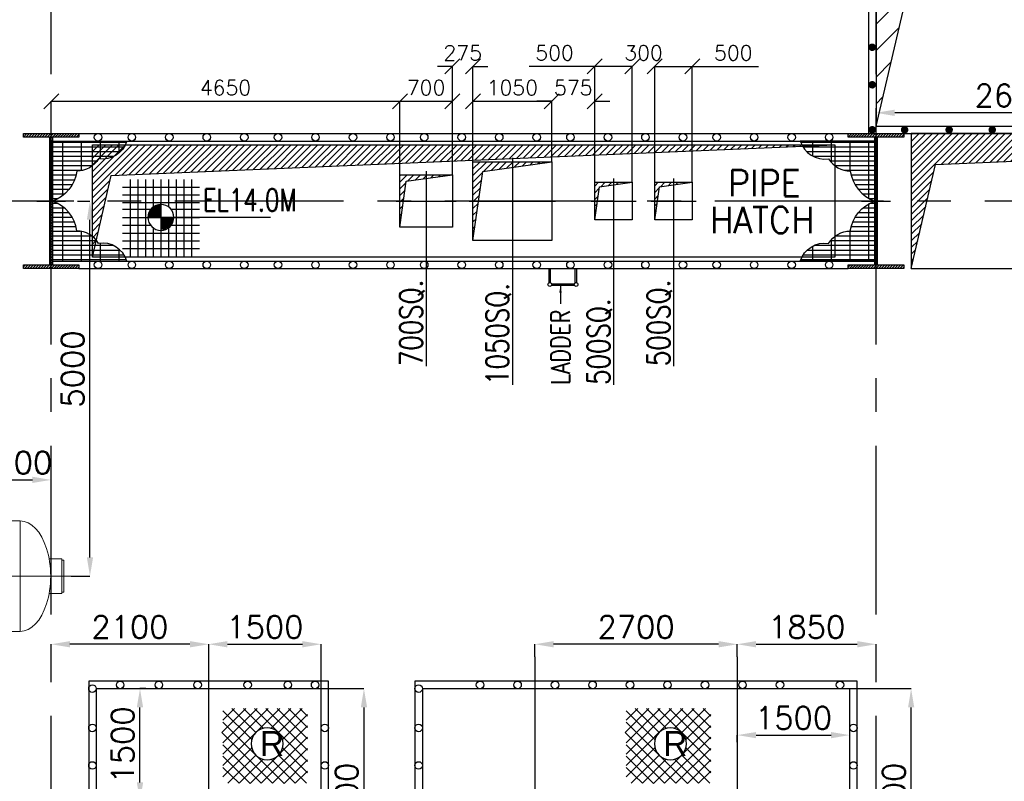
# Model space of a CAD drawing. Header units: inches. Extents: x 0 to 1544102, y 0 to 23144100.
# Tile 60 of 203: x 205916 to 219047, y 133351 to 143502. Entities that reach past the tile are written whole.
import ezdxf

# ---------------------------------------------------------------- set-up
doc = ezdxf.new("R2010")
doc.units = ezdxf.units.IN
doc.header["$LTSCALE"] = 1800
doc.header["$MEASUREMENT"] = 0
for name, pattern in [('CENTER', [2, 1.25, -0.25, 0.25, -0.25]), ('CENTER2', [1.125, 0.75, -0.125, 0.125, -0.125]), ('HIDDEN', [0.375, 0.25, -0.125])]:
    doc.linetypes.add(name, pattern=pattern)
doc.layers.get('0').update_dxf_attribs({"color": 253})
for name, color, linetype in [('CEN', 2, 'CENTER'), ('COL', 1, 'Continuous'), ('GRID', 251, 'CENTER'), ('OPENING', 40, 'Continuous'), ('STEEL', 231, 'Continuous')]:
    doc.layers.add(name, color=color, linetype=linetype)
for name, color, linetype, lineweight in [('DIM', 4, 'Continuous', 18), ('EQPT', 8, 'HIDDEN', 9), ('EQUIP', 8, 'Continuous', 9), ('TEXT', 3, 'Continuous', 18)]:
    doc.layers.add(name, color=color, linetype=linetype, lineweight=lineweight)
doc.styles.add('HTX11', font='O8111901')
doc.styles.add('ROMANC', font='ROMANC.SHX')
doc.styles.add('ROMANS', font='romans.shx')
doc.styles.get("Standard").update_dxf_attribs({"font": 'arial.ttf'})
doc.dimstyles.new('HALF', dxfattribs={"dimtxt": 200, "dimasz": 200, "dimexe": 0, "dimexo": 0, "dimgap": 80, "dimtad": 1, "dimdec": 0, "dimzin": 0, "dimdsep": 46, "dimtxsty": 'ROMANS', "dimblk": 'OBLIQUE', "dimcen": 0, "dimclrd": 4, "dimclre": 9, "dimclrt": 256, "dimadec": 0, "dimazin": 0, "dimtfac": 0.09, "dimtdec": 0, "dimtix": 1, "dimtofl": 0, "dimtmove": 0, "dimatfit": 3, "dimldrblk": 'DOT', "dimfxl": 1, "dimtolj": 1, "dimtzin": 0, "dimarcsym": 0})
doc.dimstyles.new('STANDARD1', dxfattribs={"dimtxt": 300, "dimasz": 250, "dimexe": 0, "dimexo": 0, "dimgap": 80, "dimtad": 1, "dimdec": 0, "dimzin": 0, "dimdsep": 46, "dimtxsty": 'ROMANS', "dimcen": 0, "dimclrd": 4, "dimclre": 4, "dimclrt": 4, "dimadec": 0, "dimazin": 0, "dimtfac": 0.09, "dimtdec": 0, "dimtix": 1, "dimtofl": 0, "dimtmove": 0, "dimatfit": 3, "dimfxl": 1, "dimtolj": 1, "dimtzin": 0, "dimarcsym": 0})
pattern_1 = [(0, (110742.447, 55057.26), (0, 62.5), []), (90, (110742.45, 55057.26), (-250, 2e-14), [])]
pattern_2 = [(45, (110742.447, 55057.26), (-44.194174, 44.194174), [])]

# ---------------------------------------------------------------- blocks, each defined once
blk = doc.blocks.new('*D17')
at = {"layer": 'DIM', "color": 4, "lineweight": -2, "transparency": 16777216}
for p, q in [((106244, 79528), (107062, 79528)), ((107062, 76778), (107062, 79278)), ((106244, 76528), (107062, 76528))]:
    blk.add_line(p, q, dxfattribs=at)
at = {"layer": 'DIM', "color": 4, "transparency": 16777216}
for points in [[(107021, 79278), (107104, 79278), (107062, 79528)], [(107021, 76778), (107104, 76778), (107062, 76528)]]:
    blk.add_solid(points, dxfattribs=at)
at = {"layer": 'DIM', "color": 4, "transparency": 16777216, "insert": (106832, 78028), "char_height": 300, "attachment_point": 5, "rotation": 90, "style": 'ROMANS'}
blk.add_mtext('\\A1;3000', dxfattribs=at)
blk = doc.blocks.new('*D18')
at = {"layer": 'DIM', "color": 4, "lineweight": -2, "transparency": 16777216}
for p, q in [((99194, 79528), (99765, 79528)), ((99765, 79278), (99765, 76778)), ((99194, 76528), (99765, 76528))]:
    blk.add_line(p, q, dxfattribs=at)
at = {"layer": 'DIM', "color": 4, "transparency": 16777216}
for points in [[(99723, 79278), (99807, 79278), (99765, 79528)], [(99723, 76778), (99807, 76778), (99765, 76528)]]:
    blk.add_solid(points, dxfattribs=at)
at = {"layer": 'DIM', "color": 4, "transparency": 16777216, "insert": (99535, 78028), "char_height": 300, "attachment_point": 5, "rotation": 90, "style": 'ROMANS'}
blk.add_mtext('\\A1;3000', dxfattribs=at)
blk = doc.blocks.new('*D19')
at = {"layer": 'DIM', "color": 4, "lineweight": -2, "transparency": 16777216}
for p, q in [((99194, 76618), (99194, 75596)), ((96194, 76528), (96194, 75596)), ((98944, 75596), (96444, 75596))]:
    blk.add_line(p, q, dxfattribs=at)
at = {"layer": 'DIM', "color": 4, "transparency": 16777216}
for points in [[(96444, 75638), (96444, 75554), (96194, 75596)], [(98944, 75638), (98944, 75554), (99194, 75596)]]:
    blk.add_solid(points, dxfattribs=at)
at = {"layer": 'DIM', "color": 4, "transparency": 16777216, "insert": (97694, 75826), "char_height": 300, "attachment_point": 5, "style": 'ROMANS'}
blk.add_mtext('\\A1;3000', dxfattribs=at)
blk = doc.blocks.new('*D20')
at = {"layer": 'DIM', "color": 4, "lineweight": -2, "transparency": 16777216}
for p, q in [((106244, 76645), (106244, 75581)), ((100544, 76528), (100544, 75581)), ((100794, 75581), (105994, 75581))]:
    blk.add_line(p, q, dxfattribs=at)
at = {"layer": 'DIM', "color": 4, "transparency": 16777216}
for points in [[(100794, 75623), (100794, 75540), (100544, 75581)], [(105994, 75623), (105994, 75540), (106244, 75581)]]:
    blk.add_solid(points, dxfattribs=at)
at = {"layer": 'DIM', "color": 4, "transparency": 16777216, "insert": (103394, 75811), "char_height": 300, "attachment_point": 5, "style": 'ROMANS'}
blk.add_mtext('\\A1;5700', dxfattribs=at)
blk = doc.blocks.new('*D21')
at = {"layer": 'DIM', "color": 4, "lineweight": -2, "transparency": 16777216}
for p, q in [((104744, 79953), (104744, 80120)), ((104994, 80120), (106344, 80120)), ((106594, 79953), (106594, 80120))]:
    blk.add_line(p, q, dxfattribs=at)
at = {"layer": 'DIM', "color": 4, "transparency": 16777216}
for points in [[(104994, 80162), (104994, 80078), (104744, 80120)], [(106344, 80162), (106344, 80078), (106594, 80120)]]:
    blk.add_solid(points, dxfattribs=at)
at = {"layer": 'DIM', "color": 4, "transparency": 16777216, "insert": (105669, 80350), "char_height": 300, "attachment_point": 5, "style": 'ROMANS'}
blk.add_mtext('\\A1;1850', dxfattribs=at)
blk = doc.blocks.new('*D22')
at = {"layer": 'DIM', "color": 4, "lineweight": -2, "transparency": 16777216}
for p, q in [((95594, 79953), (95594, 80120)), ((97444, 80120), (95844, 80120)), ((97694, 79953), (97694, 80120))]:
    blk.add_line(p, q, dxfattribs=at)
at = {"layer": 'DIM', "color": 4, "transparency": 16777216}
for points in [[(95844, 80162), (95844, 80078), (95594, 80120)], [(97444, 80162), (97444, 80078), (97694, 80120)]]:
    blk.add_solid(points, dxfattribs=at)
at = {"layer": 'DIM', "color": 4, "transparency": 16777216, "insert": (96644, 80350), "char_height": 300, "attachment_point": 5, "style": 'ROMANS'}
blk.add_mtext('\\A1;2100', dxfattribs=at)
blk = doc.blocks.new('*D23')
at = {"layer": 'DIM', "color": 4, "lineweight": -2, "transparency": 16777216}
for p, q in [((95944, 78028), (95074, 78028)), ((95074, 77778), (95074, 76278)), ((95344, 76028), (95074, 76028))]:
    blk.add_line(p, q, dxfattribs=at)
at = {"layer": 'DIM', "color": 4, "transparency": 16777216}
for points in [[(95032, 77778), (95116, 77778), (95074, 78028)], [(95032, 76278), (95116, 76278), (95074, 76028)]]:
    blk.add_solid(points, dxfattribs=at)
at = {"layer": 'DIM', "color": 4, "transparency": 16777216, "insert": (94844, 77028), "char_height": 300, "attachment_point": 5, "rotation": 90, "style": 'ROMANS'}
blk.add_mtext('\\A1;2000', dxfattribs=at)
blk = doc.blocks.new('*D24')
at = {"layer": 'DIM', "color": 4, "lineweight": -2, "transparency": 16777216}
for p, q in [((97694, 79953), (97694, 80120)), ((97944, 80120), (98944, 80120)), ((99194, 79528), (99194, 80120))]:
    blk.add_line(p, q, dxfattribs=at)
at = {"layer": 'DIM', "color": 4, "transparency": 16777216}
for points in [[(97944, 80162), (97944, 80078), (97694, 80120)], [(98944, 80162), (98944, 80078), (99194, 80120)]]:
    blk.add_solid(points, dxfattribs=at)
at = {"layer": 'DIM', "color": 4, "transparency": 16777216, "insert": (98444, 80350), "char_height": 300, "attachment_point": 5, "style": 'ROMANS'}
blk.add_mtext('\\A1;1500', dxfattribs=at)
blk = doc.blocks.new('*D25')
at = {"layer": 'DIM', "color": 4, "lineweight": -2, "transparency": 16777216}
for p, q in [((96856, 79528), (96778, 79528)), ((96778, 78278), (96778, 79278)), ((96856, 78028), (96778, 78028))]:
    blk.add_line(p, q, dxfattribs=at)
at = {"layer": 'DIM', "color": 4, "transparency": 16777216}
for points in [[(96736, 79278), (96820, 79278), (96778, 79528)], [(96736, 78278), (96820, 78278), (96778, 78028)]]:
    blk.add_solid(points, dxfattribs=at)
at = {"layer": 'DIM', "color": 4, "transparency": 16777216, "insert": (96548, 78778), "char_height": 300, "attachment_point": 5, "rotation": 90, "style": 'ROMANS'}
blk.add_mtext('\\A1;1500', dxfattribs=at)
blk = doc.blocks.new('*D26')
at = {"layer": 'DIM', "color": 4, "lineweight": -2, "transparency": 16777216}
for p, q in [((104744, 78813), (104744, 78909)), ((104994, 78909), (105994, 78909)), ((106244, 78813), (106244, 78909))]:
    blk.add_line(p, q, dxfattribs=at)
at = {"layer": 'DIM', "color": 4, "transparency": 16777216}
for points in [[(104994, 78950), (104994, 78867), (104744, 78909)], [(105994, 78950), (105994, 78867), (106244, 78909)]]:
    blk.add_solid(points, dxfattribs=at)
at = {"layer": 'DIM', "color": 4, "transparency": 16777216, "insert": (105494, 79139), "char_height": 300, "attachment_point": 5, "style": 'ROMANS'}
blk.add_mtext('\\A1;1500', dxfattribs=at)
blk = doc.blocks.new('*D27')
at = {"layer": 'DIM', "color": 4, "lineweight": -2, "transparency": 16777216}
for p, q in [((102044, 79953), (102044, 80120)), ((104494, 80120), (102294, 80120)), ((104744, 79953), (104744, 80120))]:
    blk.add_line(p, q, dxfattribs=at)
at = {"layer": 'DIM', "color": 4, "transparency": 16777216}
for points in [[(102294, 80162), (102294, 80078), (102044, 80120)], [(104494, 80162), (104494, 80078), (104744, 80120)]]:
    blk.add_solid(points, dxfattribs=at)
at = {"layer": 'DIM', "color": 4, "transparency": 16777216, "insert": (103394, 80350), "char_height": 300, "attachment_point": 5, "style": 'ROMANS'}
blk.add_mtext('\\A1;2700', dxfattribs=at)
blk = doc.blocks.new('LEVEL')
at = {"flags": 128}
for points in [[(-667, 524), (667, 524)], [(-533, 658), (-533, -676)], [(-400, 658), (-400, -676)], [(-267, 658), (-267, -676)], [(-267, 658), (-267, -676)], [(-133, 658), (-133, 181)], [(0, 658), (0, -676)], [(0, 658), (0, -676)], [(133, 658), (133, 181)], [(133, 658), (133, 181)], [(267, 658), (267, -676)], [(400, 658), (400, -676)], [(533, 658), (533, -676)], [(-667, 391), (667, 391)], [(-667, 258), (667, 258)], [(-132, 182), (0, 182)], [(-93, 205), (0, 205)], [(0, 0), (0, 264)], [(-667, 142), (-174, 142)], [(-667, 0), (667, 0)], [(-265, 0), (0, 0)], [(-225, 2), (0, 2)], [(-224, 25), (0, 25)], [(-220, 47), (0, 47)], [(-214, 70), (0, 70)], [(-205, 92), (0, 92)], [(-194, 115), (0, 115)], [(-178, 137), (0, 137)], [(-158, 160), (0, 160)], [(1900, 0), (0, 0)], [(0, 0), (0, -261)], [(174, 142), (667, 142)], [(-667, -133), (-181, -133)], [(225, -2), (0, -2)], [(224, -25), (0, -25)], [(220, -47), (0, -47)], [(214, -70), (0, -70)], [(205, -92), (0, -92)], [(194, -115), (0, -115)], [(178, -137), (0, -137)], [(158, -160), (0, -160)], [(181, -133), (667, -133)], [(-667, -276), (667, -276)], [(-133, -181), (-133, -676)], [(132, -182), (0, -182)], [(93, -205), (0, -205)], [(133, -181), (133, -676)], [(133, -181), (133, -676)], [(-667, -409), (667, -409)], [(-667, -542), (667, -542)]]:
    blk.add_lwpolyline(points, dxfattribs=at)
for points in [[(0, 225, 0.414246), (-225, 0)], [(225, 0, 0.414258), (0, 225)], [(-225, 0, 0.414221), (0, -225)], [(0, -225, 0.414246), (225, 0)]]:
    blk.add_lwpolyline(points, format="xyb", dxfattribs=at)
at = {"flags": 4}
blk.add_attdef('LEVEL', (839, 107), '', height=300, dxfattribs=at)
blk = doc.blocks.new('_Oblique')
at = {"color": 0, "linetype": 'ByBlock', "lineweight": -2}
blk.add_line((-0.5, -0.5), (0.5, 0.5), dxfattribs=at)
blk = doc.blocks.new('*D97')
at = {"layer": 'DIM', "color": 9, "lineweight": -2, "transparency": 16777216}
for p, q in [((206336, 141985), (206336, 142416)), ((210986, 141435), (210986, 142416))]:
    blk.add_line(p, q, dxfattribs=at)
at = {"layer": 'DIM', "color": 4, "lineweight": -2, "transparency": 16777216}
blk.add_line((206336, 142416), (210986, 142416), dxfattribs=at)
at = {"layer": 'DIM', "color": 4, "lineweight": -2, "transparency": 16777216, "xscale": 200, "yscale": 200, "zscale": 200, "rotation": 180}
blk.add_blockref('_Oblique', (206336, 142416), dxfattribs=at)
at = {"layer": 'DIM', "color": 4, "lineweight": -2, "transparency": 16777216, "xscale": 200, "yscale": 200, "zscale": 200}
blk.add_blockref('_Oblique', (210986, 142416), dxfattribs=at)
at = {"layer": 'DIM', "transparency": 16777216, "insert": (208661, 142596), "char_height": 200, "attachment_point": 5, "style": 'ROMANS'}
blk.add_mtext('\\A1;4650', dxfattribs=at)
blk = doc.blocks.new('_Dot')
at = {"color": 0, "linetype": 'ByBlock', "lineweight": -2}
blk.add_line((-0.5, 0), (-1, 0), dxfattribs=at)
at = {"color": 0, "linetype": 'ByBlock', "const_width": 0.5}
blk.add_lwpolyline([(-0.25, 0, 1), (0.25, 0, 1)], format="xyb", close=True, dxfattribs=at)
blk = doc.blocks.new('*D98')
at = {"layer": 'DIM', "color": 9, "lineweight": -2, "transparency": 16777216}
for p, q in [((210986, 141435), (210986, 142416)), ((211686, 141435), (211686, 142416))]:
    blk.add_line(p, q, dxfattribs=at)
at = {"layer": 'DIM', "color": 4, "lineweight": -2, "transparency": 16777216}
blk.add_line((210986, 142416), (211686, 142416), dxfattribs=at)
at = {"layer": 'DIM', "color": 4, "lineweight": -2, "transparency": 16777216, "xscale": 200, "yscale": 200, "zscale": 200, "rotation": 180}
blk.add_blockref('_Oblique', (210986, 142416), dxfattribs=at)
at = {"layer": 'DIM', "color": 4, "lineweight": -2, "transparency": 16777216, "xscale": 200, "yscale": 200, "zscale": 200}
blk.add_blockref('_Oblique', (211686, 142416), dxfattribs=at)
at = {"layer": 'DIM', "transparency": 16777216, "insert": (211336, 142596), "char_height": 200, "attachment_point": 5, "style": 'ROMANS'}
blk.add_mtext('\\A1;700', dxfattribs=at)
blk = doc.blocks.new('*D99')
at = {"layer": 'DIM', "color": 4, "lineweight": -2, "transparency": 16777216}
for p, q in [((211686, 142880), (211486, 142880)), ((211961, 142880), (212161, 142880))]:
    blk.add_line(p, q, dxfattribs=at)
at = {"layer": 'DIM', "color": 9, "lineweight": -2, "transparency": 16777216}
for p, q in [((211686, 141435), (211686, 142880)), ((211961, 141610), (211961, 142880))]:
    blk.add_line(p, q, dxfattribs=at)
at = {"layer": 'DIM', "color": 4, "lineweight": -2, "transparency": 16777216, "xscale": 200, "yscale": 200, "zscale": 200}
blk.add_blockref('_Oblique', (211686, 142880), dxfattribs=at)
at = {"layer": 'DIM', "color": 4, "lineweight": -2, "transparency": 16777216, "xscale": 200, "yscale": 200, "zscale": 200, "rotation": 180}
blk.add_blockref('_Oblique', (211961, 142880), dxfattribs=at)
at = {"layer": 'DIM', "transparency": 16777216, "insert": (211824, 143060), "char_height": 200, "attachment_point": 5, "style": 'ROMANS'}
blk.add_mtext('\\A1;275', dxfattribs=at)
blk = doc.blocks.new('*D100')
at = {"layer": 'DIM', "color": 9, "lineweight": -2, "transparency": 16777216}
for p, q in [((211961, 141610), (211961, 142416)), ((213011, 141610), (213011, 142416))]:
    blk.add_line(p, q, dxfattribs=at)
at = {"layer": 'DIM', "color": 4, "lineweight": -2, "transparency": 16777216}
blk.add_line((211961, 142416), (213011, 142416), dxfattribs=at)
at = {"layer": 'DIM', "color": 4, "lineweight": -2, "transparency": 16777216, "xscale": 200, "yscale": 200, "zscale": 200, "rotation": 180}
blk.add_blockref('_Oblique', (211961, 142416), dxfattribs=at)
at = {"layer": 'DIM', "color": 4, "lineweight": -2, "transparency": 16777216, "xscale": 200, "yscale": 200, "zscale": 200}
blk.add_blockref('_Oblique', (213011, 142416), dxfattribs=at)
at = {"layer": 'DIM', "transparency": 16777216, "insert": (212486, 142596), "char_height": 200, "attachment_point": 5, "style": 'ROMANS'}
blk.add_mtext('\\A1;1050', dxfattribs=at)
blk = doc.blocks.new('*D93')
at = {"layer": 'DIM', "color": 4, "lineweight": -2, "transparency": 16777216}
for p, q in [((213011, 142416), (212811, 142416)), ((213586, 142416), (213786, 142416))]:
    blk.add_line(p, q, dxfattribs=at)
at = {"layer": 'DIM', "color": 9, "lineweight": -2, "transparency": 16777216}
for p, q in [((213011, 141610), (213011, 142416)), ((213586, 141335), (213586, 142416))]:
    blk.add_line(p, q, dxfattribs=at)
at = {"layer": 'DIM', "color": 4, "lineweight": -2, "transparency": 16777216, "xscale": 200, "yscale": 200, "zscale": 200}
blk.add_blockref('_Oblique', (213011, 142416), dxfattribs=at)
at = {"layer": 'DIM', "color": 4, "lineweight": -2, "transparency": 16777216, "xscale": 200, "yscale": 200, "zscale": 200, "rotation": 180}
blk.add_blockref('_Oblique', (213586, 142416), dxfattribs=at)
at = {"layer": 'DIM', "transparency": 16777216, "insert": (213299, 142596), "char_height": 200, "attachment_point": 5, "style": 'ROMANS'}
blk.add_mtext('\\A1;575', dxfattribs=at)
blk = doc.blocks.new('*D94')
at = {"layer": 'DIM', "color": 4, "lineweight": -2, "transparency": 16777216}
for p, q in [((213586, 142880), (212712, 142880)), ((214086, 142880), (213586, 142880))]:
    blk.add_line(p, q, dxfattribs=at)
at = {"layer": 'DIM', "color": 9, "lineweight": -2, "transparency": 16777216}
for p, q in [((213586, 141335), (213586, 142880)), ((214086, 141335), (214086, 142880))]:
    blk.add_line(p, q, dxfattribs=at)
at = {"layer": 'DIM', "color": 4, "lineweight": -2, "transparency": 16777216, "xscale": 200, "yscale": 200, "zscale": 200, "rotation": 180}
blk.add_blockref('_Oblique', (213586, 142880), dxfattribs=at)
at = {"layer": 'DIM', "color": 4, "lineweight": -2, "transparency": 16777216, "xscale": 200, "yscale": 200, "zscale": 200}
blk.add_blockref('_Oblique', (214086, 142880), dxfattribs=at)
at = {"layer": 'DIM', "transparency": 16777216, "insert": (213049, 143060), "char_height": 200, "attachment_point": 5, "style": 'ROMANS'}
blk.add_mtext('\\A1;500', dxfattribs=at)
blk = doc.blocks.new('*D95')
at = {"layer": 'DIM', "color": 4, "lineweight": -2, "transparency": 16777216}
for p, q in [((214086, 142880), (213886, 142880)), ((214386, 142880), (214586, 142880))]:
    blk.add_line(p, q, dxfattribs=at)
at = {"layer": 'DIM', "color": 9, "lineweight": -2, "transparency": 16777216}
for p, q in [((214086, 141335), (214086, 142880)), ((214386, 141335), (214386, 142880))]:
    blk.add_line(p, q, dxfattribs=at)
at = {"layer": 'DIM', "color": 4, "lineweight": -2, "transparency": 16777216, "xscale": 200, "yscale": 200, "zscale": 200}
blk.add_blockref('_Oblique', (214086, 142880), dxfattribs=at)
at = {"layer": 'DIM', "color": 4, "lineweight": -2, "transparency": 16777216, "xscale": 200, "yscale": 200, "zscale": 200, "rotation": 180}
blk.add_blockref('_Oblique', (214386, 142880), dxfattribs=at)
at = {"layer": 'DIM', "transparency": 16777216, "insert": (214236, 143060), "char_height": 200, "attachment_point": 5, "style": 'ROMANS'}
blk.add_mtext('\\A1;300', dxfattribs=at)
blk = doc.blocks.new('*D96')
at = {"layer": 'DIM', "color": 9, "lineweight": -2, "transparency": 16777216}
for p, q in [((214386, 141335), (214386, 142880)), ((214886, 141335), (214886, 142880))]:
    blk.add_line(p, q, dxfattribs=at)
at = {"layer": 'DIM', "color": 4, "lineweight": -2, "transparency": 16777216}
for p, q in [((214386, 142880), (214886, 142880)), ((214886, 142880), (215770, 142880))]:
    blk.add_line(p, q, dxfattribs=at)
at = {"layer": 'DIM', "color": 4, "lineweight": -2, "transparency": 16777216, "xscale": 200, "yscale": 200, "zscale": 200, "rotation": 180}
blk.add_blockref('_Oblique', (214386, 142880), dxfattribs=at)
at = {"layer": 'DIM', "color": 4, "lineweight": -2, "transparency": 16777216, "xscale": 200, "yscale": 200, "zscale": 200}
blk.add_blockref('_Oblique', (214886, 142880), dxfattribs=at)
at = {"layer": 'DIM', "transparency": 16777216, "insert": (215433, 143060), "char_height": 200, "attachment_point": 5, "style": 'ROMANS'}
blk.add_mtext('\\A1;500', dxfattribs=at)
blk = doc.blocks.new('*D488')
at = {"layer": 'DIM', "color": 4, "lineweight": -2, "transparency": 16777216}
for p, q in [((109194, 86728), (109194, 86204)), ((106594, 86345), (106594, 86204)), ((108944, 86204), (106844, 86204))]:
    blk.add_line(p, q, dxfattribs=at)
at = {"layer": 'DIM', "color": 4, "transparency": 16777216}
for points in [[(106844, 86246), (106844, 86162), (106594, 86204)], [(108944, 86246), (108944, 86162), (109194, 86204)]]:
    blk.add_solid(points, dxfattribs=at)
at = {"layer": 'DIM', "color": 4, "transparency": 16777216, "insert": (108422, 86434), "char_height": 300, "attachment_point": 5, "style": 'ROMANS'}
blk.add_mtext('\\A1;2600', dxfattribs=at)
blk = doc.blocks.new('*D396')
at = {"layer": 'DIM', "color": 4, "lineweight": -2, "transparency": 16777216}
for p, q in [((206686, 141085), (206853, 141085)), ((206853, 136335), (206853, 140835)), ((206603, 136085), (206853, 136085))]:
    blk.add_line(p, q, dxfattribs=at)
at = {"layer": 'DIM', "color": 4, "transparency": 16777216}
for points in [[(206812, 140835), (206895, 140835), (206853, 141085)], [(206812, 136335), (206895, 136335), (206853, 136085)]]:
    blk.add_solid(points, dxfattribs=at)
at = {"layer": 'DIM', "color": 4, "transparency": 16777216, "insert": (206623, 138846), "char_height": 300, "attachment_point": 5, "rotation": 90, "style": 'ROMANS'}
blk.add_mtext('\\A1;5000', dxfattribs=at)
blk = doc.blocks.new('*D397')
at = {"layer": 'DIM', "color": 4, "lineweight": -2, "transparency": 16777216}
for p, q in [((205336, 136390), (205336, 137368)), ((205586, 137368), (206086, 137368)), ((206336, 137259), (206336, 137368))]:
    blk.add_line(p, q, dxfattribs=at)
at = {"layer": 'DIM', "color": 4, "transparency": 16777216}
for points in [[(205586, 137410), (205586, 137327), (205336, 137368)], [(206086, 137410), (206086, 137327), (206336, 137368)]]:
    blk.add_solid(points, dxfattribs=at)
at = {"layer": 'DIM', "color": 4, "transparency": 16777216, "insert": (205836, 137598), "char_height": 300, "attachment_point": 5, "style": 'ROMANS'}
blk.add_mtext('\\A1;1000', dxfattribs=at)
blk = doc.blocks.new('LPH-4 ARCH-R0')
at = {"layer": 'EQPT', "linetype": 'CENTER2'}
blk.add_line((10185, 0), (-3145, 0), dxfattribs=at)
at = {"layer": 'EQUIP'}
for p, q in [((8300, 736), (9475, 736)), ((9475, -736), (9475, 736)), ((10031, 230), (9863, 230)), ((10031, 230), (10031, -230)), ((10031, 215), (10060, 215)), ((10060, 215), (10060, -215)), ((9863, -230), (10031, -230)), ((10031, -215), (10060, -215)), ((8300, -736), (9475, -736))]:
    blk.add_line(p, q, dxfattribs=at)
blk.add_ellipse((9475, 0), major_axis=(0, -736), ratio=0.55489, start_param=6.283185, end_param=9.424778, dxfattribs=at)
blk = doc.blocks.new('CEP OPENING')
at = {"layer": 'CEN'}
for p, q in [((0, 1925), (0, -1925)), ((4350, 1925), (4350, -1925)), ((7050, 1925), (7050, -1925)), ((-1750, 0), (8800, 0))]:
    blk.add_line(p, q, dxfattribs=at)
at = {"layer": 'OPENING'}
for points in [[(-1600, -1600), (1600, -1600), (1600, 1600), (-1600, 1600)], [(2750, -1600), (8650, -1600), (8650, 1600), (2750, 1600)], [(-1500, -1500), (1500, -1500), (1500, 1500), (-1500, 1500)], [(2850, -1500), (8550, -1500), (8550, 1500), (2850, 1500)]]:
    blk.add_lwpolyline(points, close=True, dxfattribs=at)
for centre in [(-1180.3, 1550), (-1180.3, 1550), (-663.8, 1550), (-663.8, 1550), (-147.3, 1550), (-147.3, 1550), (520.3, 1550), (520.3, 1550), (1056.4, 1550), (1056.4, 1550), (1419.7, 1550), (3619.7, 1550), (4119.7, 1550), (4619.7, 1550), (5119.7, 1550), (5619.7, 1550), (6119.7, 1550), (6619.7, 1550), (7119.7, 1550), (7619.7, 1550), (8419.7, 1550), (-1550, 1501.2), (2800, 1501.2), (-1549.8, 977), (1549.8, 977), (2800.2, 977), (8599.8, 977), (-1549.8, 477), (1549.8, 477), (2800.2, 477), (8599.8, 477), (-1549.8, -23), (1549.8, -23), (2800.2, -23), (8599.8, -23), (-1549.8, -523), (1549.8, -523), (2800.2, -523), (8599.8, -523), (-1549.8, -1023), (1549.8, -1023), (2800.2, -1023), (8599.8, -1023), (-1180.3, -1550), (-1180.3, -1550), (-663.8, -1550), (-663.8, -1550), (-147.3, -1550), (-147.3, -1550), (520.3, -1550), (520.3, -1550), (1056.4, -1550), (1056.4, -1550), (1419.7, -1550), (2850.2, -1539), (3719.7, -1543.9), (4180.8, -1553.6), (4677.5, -1546.2), (5119.7, -1548), (5619.7, -1548), (6119.7, -1548), (6619.7, -1548), (7119.7, -1548), (7619.7, -1548), (8469.7, -1550)]:
    blk.add_circle(centre, 50, dxfattribs=at)
at = {"layer": 'STEEL', "flags": 128}
for points in [[(176.9, 916.9), (493.7, 1234.3)], [(189.7, 1080.6), (343.3, 1234.3)], [(189.7, 779), (645.2, 1234.3)], [(189.7, 628), (795.6, 1234.3)], [(189.7, 477.2), (947.1, 1234.3)], [(189.7, 1205.6), (573.7, 821.2)], [(311.3, 1234.3), (629.2, 916.9)], [(462.8, 1234.3), (725.2, 972)], [(613.2, 1234.3), (1319.3, 528.6)], [(764.7, 1234.3), (1319.3, 679.4)], [(835.1, 972), (1097.5, 1234.3)], [(915.1, 1234.3), (1319.3, 830.4)], [(931.1, 916.9), (1248.9, 1234.3)], [(1066.5, 1234.3), (1319.3, 981.2)], [(1216.9, 1234.3), (1319.3, 1132)], [(5555.1, 916.9), (5871.9, 1234.3)], [(5567.9, 1080.6), (5721.5, 1234.3)], [(5567.9, 779), (6023.4, 1234.3)], [(5567.9, 628), (6173.8, 1234.3)], [(5567.9, 477.2), (6325.2, 1234.3)], [(5567.9, 1205.6), (5951.9, 821.2)], [(5689.5, 1234.3), (6007.4, 916.9)], [(5841, 1234.3), (6103.4, 972)], [(5991.4, 1234.3), (6697.5, 528.6)], [(6142.8, 1234.3), (6697.5, 679.4)], [(6213.2, 972), (6475.6, 1234.3)], [(6293.2, 1234.3), (6697.5, 830.4)], [(6309.2, 916.9), (6627.1, 1234.3)], [(6444.7, 1234.3), (6697.5, 981.2)], [(6595.1, 1234.3), (6697.5, 1132)], [(189.7, 1054.8), (1006.8, 238.1)], [(986.5, 821.2), (1319.3, 1154.2)], [(5567.9, 1054.8), (6385, 238.1)], [(6364.7, 821.2), (6697.5, 1154.2)], [(251.6, 992.3), (1006.8, 238.1)], [(553.5, 238.1), (1319.3, 1003.4)], [(5629.8, 992.3), (6385, 238.1)], [(5931.6, 238.1), (6697.5, 1003.4)], [(176.9, 916.9), (852.1, 241.8)], [(700.7, 241.8), (1319.3, 852.6)], [(5555.1, 916.9), (6230.3, 241.8)], [(6078.8, 241.8), (6697.5, 852.6)], [(189.7, 753.2), (700.7, 241.8)], [(189.7, 326.4), (573.7, 710.8)], [(852.1, 241.8), (1319.3, 701.6)], [(986.5, 710.8), (1319.3, 377.8)], [(5567.9, 753.2), (6078.8, 241.8)], [(5567.9, 326.4), (5951.9, 710.8)], [(6230.3, 241.8), (6697.5, 701.6)], [(6364.7, 710.8), (6697.5, 377.8)], [(189.7, 602.2), (553.5, 238.1)], [(255.9, 241.8), (629.2, 615.1)], [(406.3, 241.8), (725.2, 560)], [(835.1, 560), (1154, 241.8)], [(931.1, 615.1), (1304.4, 241.8)], [(1006.8, 238.1), (1319.3, 550.8)], [(5567.9, 602.2), (5931.6, 238.1)], [(5634, 241.8), (6007.4, 615.1)], [(5784.4, 241.8), (6103.4, 560)], [(6213.2, 560), (6532.2, 241.8)], [(6309.2, 615.1), (6682.6, 241.8)], [(6385, 238.1), (6697.5, 550.8)], [(189.7, 451.4), (406.3, 241.8)], [(1154, 241.8), (1319.3, 400)], [(5567.9, 451.4), (5784.4, 241.8)], [(6532.2, 241.8), (6697.5, 400)]]:
    blk.add_lwpolyline(points, dxfattribs=at)
for points in [[(992.9, 766, 1), (566.3, 766, 1), (992.9, 766)], [(6371.1, 766, 1), (5944.4, 766, 1), (6371.1, 766)]]:
    blk.add_lwpolyline(points, format="xyb", dxfattribs=at)
at = {"layer": 'STEEL', "style": 'HTX11'}
for p in [(683.9, 602.5), (6062.1, 602.5)]:
    blk.add_text('R', height=333.3, dxfattribs=at).set_placement(p)
at = {"layer": 'TEXT', "char_height": 300, "width": 1654.964, "attachment_point": 1, "style": 'ROMANC'}
for insert in [(-710.4, -100), (4989.6, -100)]:
    blk.add_mtext('{\\W0.8;OPENING FOR CEP}', dxfattribs=dict(at, insert=insert))
at = {"layer": 'DIM'}
for base, p1, p2, picture, middle in [((-2100, 2092.3), (0, 1925), (-2100, 1925), '*D22', (-1050, 2322.3)), ((1500, 2092.3), (0, 1925), (1500, 1500), '*D24', (750, 2322.3)), ((4350, 2092.3), (7050, 1925), (4350, 1925), '*D27', (5700, 2322.3)), ((8900, 2092.3), (7050, 1925), (8900, 1925), '*D21', (7975, 2322.3)), ((8550, 881.1), (7050, 785.7), (8550, 785.7), '*D26', (7800, 1111.1)), ((-1500, -2431.5), (1500, -1409.9), (-1500, -1500), '*D19', (0, -2201.5)), ((8550, -2446.2), (2850, -1500), (8550, -1382.8), '*D20', (5700, -2216.2))]:
    dim = blk.add_linear_dim(base=base, p1=p1, p2=p2, dimstyle='STANDARD1', dxfattribs=at)
    dim.commit()
    dim.dimension.update_dxf_attribs({"geometry": picture, "text_midpoint": middle, "insert": (-97693.8, -78027.6)})
for base, p1, p2, picture, middle in [((-915.8, 1500), (-837.4, 0), (-837.4, 1500), '*D25', (-1145.8, 750)), ((2071.1, -1500), (1500, 1500), (1500, -1500), '*D18', (1841.1, 0)), ((9368.5, 1500), (8550, -1500), (8550, 1500), '*D17', (9138.5, 0)), ((-2619.9, -2000), (-1750, 0), (-2350, -2000), '*D23', (-2849.9, -1000))]:
    dim = blk.add_linear_dim(base=base, p1=p1, p2=p2, angle=90, dimstyle='STANDARD1', dxfattribs=at)
    dim.commit()
    dim.dimension.update_dxf_attribs({"geometry": picture, "text_midpoint": middle, "insert": (-97693.8, -78027.6)})
blk = doc.blocks.new('TDBFP CRANE HOOK POSITIONS')
at = {"layer": 'DIM'}
dim = blk.add_linear_dim(base=(106593.8, 86204.1), p1=(109193.8, 86727.6), p2=(106593.8, 86344.8), dimstyle='STANDARD1', dxfattribs=at)
dim.commit()
dim.dimension.update_dxf_attribs({"geometry": '*D488', "text_midpoint": (108421.7, 86204.1), "dimtype": 160})

msp = doc.modelspace()

# ---------------------------------------------------------------- hatches: boundary and pattern name
at = {"layer": 'COL'}
h = msp.add_hatch(dxfattribs=at)
h.set_pattern_fill('ANSI31', color=256, scale=200, style=0)
h.set_pattern_definition([(45, (190394.02, 118199.03), (-17.67767, 17.67767), [])])
h.paths.add_polyline_path([(205966.2, 140234.89), (206706.2, 140234.89), (206706.2, 140184.89), (205966.2, 140184.89)])
h.paths.add_polyline_path([(206320.2, 141934.89), (206352.2, 141934.89), (206352.2, 140234.89), (206320.2, 140234.89)])
h.paths.add_polyline_path([(205966.2, 141984.89), (206706.2, 141984.89), (206706.2, 141934.89), (205966.2, 141934.89)])
h = msp.add_hatch(dxfattribs=at)
h.set_pattern_fill('ANSI31', color=256, scale=200, style=0)
h.set_pattern_definition([(45, (201394.02, 118199.03), (-17.67767, 17.67767), [])])
h.paths.add_polyline_path([(216966.2, 140234.89), (217706.2, 140234.89), (217706.2, 140184.89), (216966.2, 140184.89)])
h.paths.add_polyline_path([(217320.2, 141934.89), (217352.2, 141934.89), (217352.2, 140234.89), (217320.2, 140234.89)])
h.paths.add_polyline_path([(216966.2, 141984.89), (217706.2, 141984.89), (217706.2, 141934.89), (216966.2, 141934.89)])
at = {"layer": 'OPENING'}
h = msp.add_hatch(dxfattribs=at)
h.set_pattern_fill('ANSI31', color=8, scale=2000, style=0)
h.paths.add_polyline_path([(228336.2, 152084.89), (217336.2, 152084.89), (217336.2, 142084.89), (219215.22, 150097.5), (228336.2, 150689.48)])
h.paths.add_polyline_path([(238836.2, 152084.89), (228336.2, 152084.89), (228336.2, 150689.48), (238836.33, 151370.97)])
h.paths.add_polyline_path([(249836.2, 152084.89), (238836.2, 152084.89), (238836.33, 151370.97)])
h = msp.add_hatch(dxfattribs=at)
h.set_pattern_fill('ANSI31', color=8, scale=500, style=0)
h.set_pattern_definition(pattern_2)
h.paths.add_polyline_path([(227866.2, 141984.89), (217806.2, 141984.89), (217806.2, 141084.89), (218016.52, 141084.89), (218129.92, 141570.15)])
h.paths.add_polyline_path([(218016.52, 141084.89), (217806.2, 141084.89), (217806.2, 140184.89)])
h = msp.add_hatch(dxfattribs=at)
h.set_pattern_fill('ANSI31', color=8, scale=500, style=0)
h.set_pattern_definition([(45, (110115.43, 50808.66), (-44.194174, 44.194174), [])])
h.paths.add_polyline_path([(216709.18, 141831.61), (216709.18, 141834.89), (206886.2, 141834.89), (206886.2, 140334.89), (207137.61, 141423.89)])
h = msp.add_hatch(dxfattribs=at)
h.set_pattern_fill('ANSI31', color=8, scale=500, style=0)
h.set_pattern_definition(pattern_2)
h.paths.add_polyline_path([(213011.2, 141609.89), (212486.2, 141609.89), (212486.2, 141536.1)])
h.paths.add_polyline_path([(212486.2, 141609.89), (211961.2, 141609.89), (211961.2, 140559.89), (212090.58, 141480.5), (212486.2, 141536.1)])
h = msp.add_hatch(dxfattribs=at)
h.set_pattern_fill('ANSI31', color=8, scale=500, style=0)
h.set_pattern_definition(pattern_2)
h.paths.add_polyline_path([(211336.2, 141434.89), (210986.2, 141434.89), (210986.2, 141084.89), (211035.39, 141084.89), (211072.46, 141348.63), (211336.2, 141385.7)])
h.paths.add_polyline_path([(211035.39, 141084.89), (210986.2, 141084.89), (210986.2, 140734.89)])
h.paths.add_polyline_path([(211686.2, 141434.89), (211336.2, 141434.89), (211336.2, 141385.7)])
h = msp.add_hatch(dxfattribs=at)
h.set_pattern_fill('ANSI31', color=8, scale=500, style=0)
h.set_pattern_definition(pattern_2)
h.paths.add_polyline_path([(214086.2, 141334.89), (213836.2, 141334.89), (213836.2, 141299.75)])
h.paths.add_polyline_path([(213836.2, 141334.89), (213586.2, 141334.89), (213586.2, 140834.89), (213647.81, 141273.28), (213836.2, 141299.75)])
h = msp.add_hatch(dxfattribs=at)
h.set_pattern_fill('ANSI31', color=8, scale=500, style=0)
h.set_pattern_definition(pattern_2)
h.paths.add_polyline_path([(214886.2, 141334.89), (214636.2, 141334.89), (214636.2, 141299.75)])
h.paths.add_polyline_path([(214636.2, 141334.89), (214386.2, 141334.89), (214386.2, 140834.89), (214447.81, 141273.28), (214636.2, 141299.75)])
at = {"layer": 'STEEL'}
h = msp.add_hatch(dxfattribs=at)
h.set_pattern_fill('GRATE', color=256, scale=2000, style=0)
h.set_pattern_definition(pattern_1)
h.paths.add_polyline_path([(206886.2, 141834.89), (207326.36, 141834.89, 0.03938403), (207346.61, 141884.89), (206352.2, 141884.89), (206352.2, 141084.89, 0.28272824), (206678.86, 141483.56, 0.1601053), (206886.2, 141557.1)])
h.paths.add_polyline_path([(207326.36, 141834.89), (206886.2, 141834.89), (206886.2, 141557.1, 0.08860515), (206969.35, 141648.96, 0.32428674)], flags=17)
h = msp.add_hatch(dxfattribs=at)
h.set_pattern_fill('GRATE', color=256, scale=2000, style=0)
h.set_pattern_definition(pattern_1)
h.paths.add_polyline_path([(217320.2, 141884.89), (216325.79, 141884.89, 0.03938403), (216346.04, 141834.89), (216786.2, 141834.89), (216786.2, 141557.1, 0.16010525), (216993.54, 141483.56, 0.28272825), (217320.2, 141084.89)])
h.paths.add_polyline_path([(216786.2, 141834.89), (216355.9, 141816.56, 0.30759481), (216703.05, 141648.96, 0.08860519), (216786.2, 141557.1)], flags=17)
h = msp.add_hatch(dxfattribs=at)
h.set_pattern_fill('GRATE', color=256, scale=2000, style=0)
h.set_pattern_definition(pattern_1)
edge = h.paths.add_edge_path()
edge.add_arc((207019.59, 140181.57), 342.95, 17.53403, 98.424291)
edge.add_arc((206670.64, 140333.99), 352.32, 32.024404, 88.662953)
edge.add_arc((206191.19, 140619.79), 492.18, 7.756019, 70.904406)
edge.add_line((206352.2, 141084.89), (206352.2, 140284.89))
edge.add_line((206352.2, 140284.89), (207346.61, 140284.89))
h = msp.add_hatch(dxfattribs=at)
h.set_pattern_fill('GRATE', color=256, scale=2000, style=0)
h.set_pattern_definition(pattern_1)
h.paths.add_polyline_path([(217320.2, 141084.89), (217320.2, 141084.89, 0.28272823), (216993.54, 140686.22, 0.16010525), (216786.2, 140612.67), (216786.2, 140334.89), (216346.04, 140334.89, 0.03938403), (216325.79, 140284.89), (217320.2, 140284.89)])
h.paths.add_polyline_path([(216786.2, 140612.67, 0.08860519), (216703.05, 140520.82, 0.32428676), (216346.04, 140334.89), (216786.2, 140334.89)], flags=17)

# ---------------------------------------------------------------- linework, layer by layer
for p, q in [((206336.2, 140184.89), (206336.2, 141984.89)), ((217336.2, 140184.89), (217336.2, 141984.89))]:
    msp.add_line(p, q)
at = {"layer": 'CEN'}
for p, q in [((206336.2, 140184.89), (206336.2, 141984.89)), ((217336.2, 140184.89), (217336.2, 141984.89)), ((212486.2, 141659.89), (212486.2, 140509.89)), ((211336.2, 141484.89), (211336.2, 140684.89)), ((213836.2, 141384.89), (213836.2, 140784.89)), ((214636.2, 141384.89), (214636.2, 140784.89)), ((206144.63, 141084.89), (206527.77, 141084.89)), ((210936.2, 141084.89), (211736.2, 141084.89)), ((211911.2, 141084.89), (213061.2, 141084.89)), ((213536.2, 141084.89), (214136.2, 141084.89)), ((214336.2, 141084.89), (214936.2, 141084.89)), ((217144.63, 141084.89), (217527.77, 141084.89)), ((213836.2, 140784.89), (213836.2, 138634.89)), ((214636.2, 140784.89), (214636.2, 138884.89)), ((211336.2, 140684.89), (211336.2, 138884.89)), ((212486.2, 140509.89), (212486.2, 138634.89))]:
    msp.add_line(p, q, dxfattribs=at)
at = {"layer": 'COL'}
for points in [[(205966.2, 141984.89), (206706.2, 141984.89), (206706.2, 141934.89), (205966.2, 141934.89)], [(216966.2, 141984.89), (217706.2, 141984.89), (217706.2, 141934.89), (216966.2, 141934.89)], [(206320.2, 141934.89), (206352.2, 141934.89), (206352.2, 140234.89), (206320.2, 140234.89)], [(217320.2, 141934.89), (217352.2, 141934.89), (217352.2, 140234.89), (217320.2, 140234.89)], [(205966.2, 140234.89), (206706.2, 140234.89), (206706.2, 140184.89), (205966.2, 140184.89)], [(216966.2, 140234.89), (217706.2, 140234.89), (217706.2, 140184.89), (216966.2, 140184.89)]]:
    msp.add_lwpolyline(points, close=True, dxfattribs=at)
at = {"layer": 'GRID'}
for p, q in [((206336.2, 103174.13), (206336.2, 157584.89)), ((217336.2, 103174.13), (217336.2, 157584.89)), ((278636.2, 141084.89), (143536.2, 141084.89))]:
    msp.add_line(p, q, dxfattribs=at)
at = {"layer": 'OPENING'}
for p, q in [((206706.2, 141984.89), (216966.2, 141984.89)), ((206352.2, 141884.89), (217320.2, 141884.89)), ((206352.2, 140284.89), (217320.2, 140284.89)), ((206706.2, 140184.89), (216966.2, 140184.89))]:
    msp.add_line(p, q, dxfattribs=at)
for points in [[(217236.2, 141984.89), (249936.2, 141984.89), (249936.2, 152184.89), (217236.2, 152184.89)], [(217336.2, 142084.89), (249836.2, 142084.89), (249836.2, 152084.89), (217336.2, 152084.89)], [(217806.2, 140184.89), (227866.2, 140184.89), (227866.2, 141984.89), (217806.2, 141984.89)], [(206886.2, 141834.89), (216786.2, 141834.89), (216786.2, 140334.89), (206886.2, 140334.89)], [(211961.2, 141609.89), (213011.2, 141609.89), (213011.2, 140559.89), (211961.2, 140559.89)], [(210986.2, 141434.89), (211686.2, 141434.89), (211686.2, 140734.89), (210986.2, 140734.89)], [(213586.2, 141334.89), (214086.2, 141334.89), (214086.2, 140834.89), (213586.2, 140834.89)], [(214386.2, 141334.89), (214886.2, 141334.89), (214886.2, 140834.89), (214386.2, 140834.89)]]:
    msp.add_lwpolyline(points, close=True, dxfattribs=at)
for points in [[(217336.2, 142084.89), (219215.22, 150097.5), (249836.2, 152084.89)], [(217806.2, 140184.89), (218129.92, 141570.15), (227866.2, 141984.89)], [(206886.2, 140334.89), (207137.61, 141423.89), (216786.2, 141834.89)], [(211961.2, 140559.89), (212090.58, 141480.5), (213011.2, 141609.89)], [(210986.2, 140734.89), (211072.46, 141348.63), (211686.2, 141434.89)], [(213586.2, 140834.89), (213647.81, 141273.28), (214086.2, 141334.89)], [(214386.2, 140834.89), (214447.81, 141273.28), (214886.2, 141334.89)]]:
    msp.add_lwpolyline(points, dxfattribs=at)
at = {"layer": 'OPENING', "const_width": 50}
for points in [[(217286.2, 143159.89, 1), (217286.2, 143109.89, 1)], [(217286.2, 142659.89, 1), (217286.2, 142609.89, 1)], [(217261.2, 142034.89, 1), (217311.2, 142034.89, 1)], [(217692.63, 142034.89, 1), (217742.63, 142034.89, 1)], [(218286.56, 142034.89, 1), (218336.56, 142034.89, 1)], [(218861.2, 142034.89, 1), (218911.2, 142034.89, 1)]]:
    msp.add_lwpolyline(points, format="xyb", close=True, dxfattribs=at)
at = {"layer": 'OPENING'}
for centre in [(206961.2, 141934.89), (207411.2, 141934.89), (207911.2, 141934.89), (208411.2, 141934.89), (208911.2, 141934.89), (209361.2, 141934.89), (209861.2, 141934.89), (210361.2, 141934.89), (210861.2, 141934.89), (211311.2, 141934.89), (211811.2, 141934.89), (212311.2, 141934.89), (212811.2, 141934.89), (213261.2, 141934.89), (213761.2, 141934.89), (214261.2, 141934.89), (214761.2, 141934.89), (215211.2, 141934.89), (215711.2, 141934.89), (216211.2, 141934.89), (216711.2, 141934.89), (206961.2, 140234.89), (207411.2, 140234.89), (207911.2, 140234.89), (208411.2, 140234.89), (208911.2, 140234.89), (209361.2, 140234.89), (209861.2, 140234.89), (210361.2, 140234.89), (210861.2, 140234.89), (211311.2, 140234.89), (211811.2, 140234.89), (212311.2, 140234.89), (212811.2, 140234.89), (213261.2, 140234.89), (213761.2, 140234.89), (214261.2, 140234.89), (214761.2, 140234.89), (215211.2, 140234.89), (215711.2, 140234.89), (216211.2, 140234.89), (216711.2, 140234.89)]:
    msp.add_circle(centre, 50, dxfattribs=at)
at = {"layer": 'STEEL'}
for p, q in [((212976.2, 139995.44), (212976.2, 140184.89)), ((212996.2, 139995.44), (212996.2, 140184.89)), ((213326.2, 139995.44), (213326.2, 140184.89)), ((213346.2, 139995.44), (213346.2, 140184.89)), ((213009.11, 139982.53), (213313.29, 139982.53)), ((213009.11, 139962.53), (213313.29, 139962.53))]:
    msp.add_line(p, q, dxfattribs=at)
for points in [[(207346.61, 141884.89, -0.36837557), (206969.35, 141648.96, -0.25228946), (206678.86, 141483.56, -0.28272825), (206352.2, 141084.89), (206352.2, 141884.89)], [(216325.79, 141884.89, 0.36837557), (216703.05, 141648.96, 0.25228946), (216993.54, 141483.56, 0.28272825), (217320.2, 141084.89), (217320.2, 141884.89)], [(207346.61, 140284.89, 0.36837557), (206969.35, 140520.82, 0.25228946), (206678.86, 140686.22, 0.28272825), (206352.2, 141084.89), (206352.2, 140284.89)], [(216325.79, 140284.89, -0.36837557), (216703.05, 140520.82, -0.25228946), (216993.54, 140686.22, -0.28272825), (217320.2, 141084.89), (217320.2, 140284.89)]]:
    msp.add_lwpolyline(points, format="xyb", close=True, dxfattribs=at)
for centre in [(212986.2, 139972.53), (213336.2, 139972.53)]:
    msp.add_circle(centre, 25, dxfattribs=at)

# ---------------------------------------------------------------- block references
for name, p in [('TDBFP CRANE HOOK POSITIONS', (110742.45, 56057.26)), ('CEP OPENING', (208436.2, 133084.89))]:
    msp.add_blockref(name, p)
at = {"layer": 'EQUIP'}
msp.add_blockref('LPH-4 ARCH-R0', (196446.2, 136084.89), dxfattribs=at)
at = {"layer": 'STEEL'}
ref = msp.add_blockref('LEVEL', (207799.72, 140866.96), dxfattribs=dict(at, xscale=0.7680000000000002, yscale=0.7680000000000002, zscale=0.7680000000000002))
ref.add_attrib('LEVEL', 'EL14.0M', (208358.44, 140949.19), dxfattribs={"layer": '0', "color": 3, "height": 300, "style": 'ROMANS', "width": 0.75, "flags": 4})

# ---------------------------------------------------------------- texts
at = {"layer": 'TEXT', "color": 3, "style": 'ROMANS', "width": 0.936038}
for s, p in [(' PIPE', (215136.88, 141149.57, -1000)), ('HATCH', (215123.22, 140657.92))]:
    msp.add_text(s, height=350, dxfattribs=at).set_placement(p)
at = {"layer": 'TEXT', "style": 'ROMANS', "width": 0.8}
for s, height, p in [('700SQ.', 300, (211286.2, 138884.89)), ('1050SQ.', 300, (212436.2, 138634.89)), ('500SQ.', 300, (214586.2, 138884.89)), ('LADDER', 250, (213253.12, 138634.89)), ('500SQ.', 300, (213786.2, 138634.89))]:
    msp.add_text(s, height=height, rotation=90, dxfattribs=at).set_placement(p)

# ---------------------------------------------------------------- dimensions: what is measured, and where the dimension line sits
at = {"layer": 'DIM'}
for base, p1, p2, picture, middle in [((211961.2, 142880.36), (211686.2, 141434.89), (211961.2, 141609.89), '*D99', (211823.7, 143060.36)), ((214386.2, 142880.36), (214086.2, 141334.89), (214386.2, 141334.89), '*D95', (214236.2, 143060.36)), ((210986.2, 142415.58), (206336.2, 141984.89), (210986.2, 141434.89), '*D97', (208661.2, 142595.58)), ((211686.2, 142415.58), (210986.2, 141434.89), (211686.2, 141434.89), '*D98', (211336.2, 142595.58)), ((213011.2, 142415.58), (211961.2, 141609.89), (213011.2, 141609.89), '*D100', (212486.2, 142595.58)), ((213586.2, 142415.58), (213011.2, 141609.89), (213586.2, 141334.89), '*D93', (213298.7, 142595.58))]:
    dim = msp.add_linear_dim(base=base, p1=p1, p2=p2, dimstyle='HALF', dxfattribs=at)
    dim.commit()
    dim.dimension.update_dxf_attribs({"geometry": picture, "text_midpoint": middle})
for base, p1, p2, dimstyle, picture, middle in [((214086.2, 142880.36), (213586.2, 141334.89), (214086.2, 141334.89), 'HALF', '*D94', (213049.06, 142880.36)), ((214886.2, 142880.36), (214386.2, 141334.89), (214886.2, 141334.89), 'HALF', '*D96', (215432.56, 142880.36)), ((206336.2, 137368.21), (205336.2, 136389.73), (206336.2, 137258.87), 'STANDARD1', '*D397', (205836.2, 137368.21))]:
    dim = msp.add_linear_dim(base=base, p1=p1, p2=p2, dimstyle=dimstyle, dxfattribs=at)
    dim.commit()
    dim.dimension.update_dxf_attribs({"geometry": picture, "text_midpoint": middle, "dimtype": 160})
dim = msp.add_linear_dim(base=(206853.29, 141084.89), p1=(206603.23, 136084.89), p2=(206685.79, 141084.89), angle=90, dimstyle='STANDARD1', dxfattribs=at)
dim.commit()
dim.dimension.update_dxf_attribs({"geometry": '*D396', "text_midpoint": (206853.29, 138845.56), "dimtype": 160})

# ---------------------------------------------------------------- leaders
msp.add_leader([(213128.31, 139962.53), (213128.31, 139715.88)], dimstyle='STANDARD1', override={"dimasz": 100}, dxfattribs=at)

doc.saveas('drawing.dxf')
